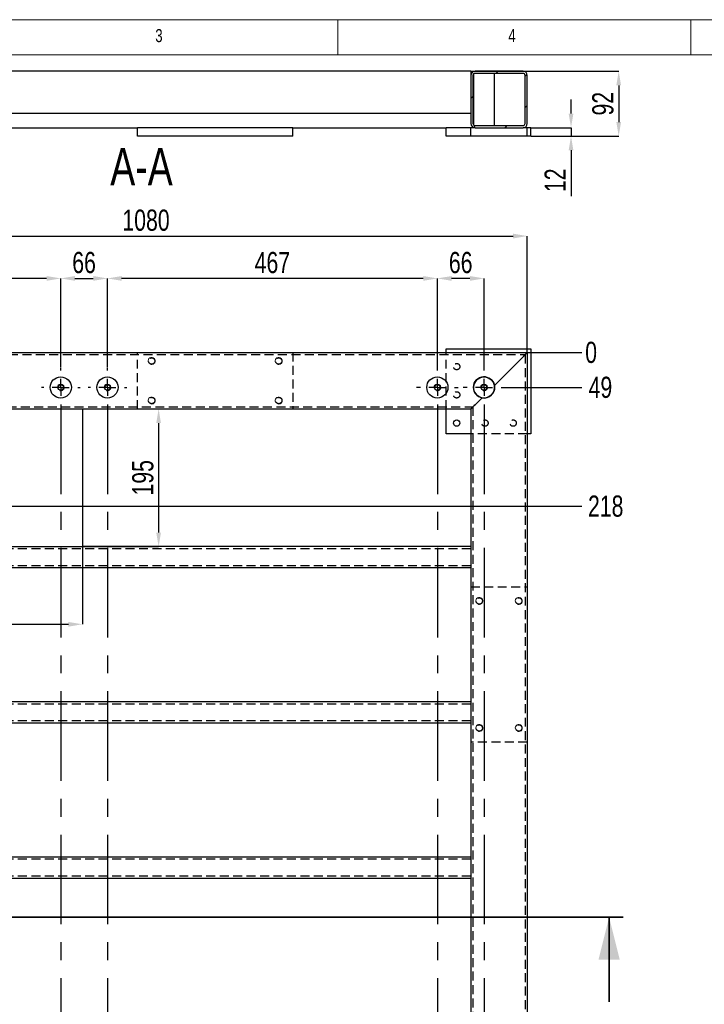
# Model space of a CAD drawing. Header units: millimetres. Extents: x 5 to 589, y 5 to 415.
# Tile 7 of 14: x 102 to 199, y 276 to 415. Entities that reach past the tile are written whole.
import ezdxf

# ---------------------------------------------------------------- set-up
doc = ezdxf.new("R2010")
doc.units = ezdxf.units.MM
doc.header["$PDSIZE"] = -1
doc.linetypes.add('CENTERX2', pattern=[20.32, 12.7, -2.54, 2.54, -2.54])
doc.linetypes.add('HIDDEN', pattern=[1.905, 1.27, -0.635])
for name, color, linetype in [('COTES', 1, 'Continuous'), ('NOTES', 6, 'Continuous'), ('TRAIT-FINS', 9, 'Continuous'), ('TRAIT-MIXTES', 3, 'CENTERX2'), ('TRAIT-TIRET', 2, 'HIDDEN')]:
    doc.layers.add(name, color=color, linetype=linetype)
doc.layers.add('TRAIT-FORT', color=4, linetype='Continuous', lineweight=25)
doc.styles.add('SLDTEXTSTYLE0', font='TXT', dxfattribs={"width": 0.75})
doc.dimstyles.new('SLDDIMSTYLE0', dxfattribs={"dimtxt": 3, "dimasz": 0.333333, "dimexe": 0, "dimexo": 0.0625, "dimgap": 0.75, "dimtad": 0, "dimtih": 1, "dimtoh": 1, "dimdec": 0, "dimlfac": 10, "dimrnd": 1e-09, "dimdsep": 46, "dimtxsty": 'SLDTEXTSTYLE0', "dimblk1": 'ORIGIN', "dimblk2": 'ORIGIN', "dimsah": 1, "dimcen": 0.09, "dimadec": 0, "dimazin": 2, "dimtfac": 1, "dimtdec": 0, "dimtofl": 0, "dimtmove": 0, "dimatfit": 3, "dimldrblk": 'ORIGIN', "dimfxl": 1, "dimfrac": 2, "dimtolj": 1, "dimtzin": 12, "dimarcsym": 0})
doc.dimstyles.new('SLDDIMSTYLE1', dxfattribs={"dimtxt": 3, "dimasz": 2, "dimexe": 0, "dimexo": 0.0625, "dimgap": 0.75, "dimtad": 0, "dimtih": 1, "dimtoh": 1, "dimdec": 0, "dimlfac": 10, "dimrnd": 1e-09, "dimzin": 12, "dimdsep": 46, "dimtxsty": 'SLDTEXTSTYLE0', "dimsah": 1, "dimcen": 0.09, "dimadec": 0, "dimazin": 3, "dimtfac": 1, "dimtdec": 0, "dimtofl": 0, "dimtmove": 0, "dimatfit": 3, "dimfxl": 1, "dimfrac": 2, "dimtolj": 1, "dimtzin": 12, "dimarcsym": 0})
doc.dimstyles.new('SLDDIMSTYLE2', dxfattribs={"dimtxt": 3, "dimasz": 2, "dimexe": 0, "dimexo": 0.0625, "dimgap": 0.75, "dimtad": 1, "dimdec": 0, "dimlfac": 10, "dimrnd": 1e-09, "dimzin": 12, "dimdsep": 46, "dimtxsty": 'SLDTEXTSTYLE0', "dimsah": 1, "dimcen": 0.09, "dimadec": 0, "dimazin": 3, "dimtfac": 1, "dimtdec": 0, "dimtmove": 0, "dimatfit": 0, "dimfxl": 1, "dimfrac": 2, "dimtolj": 1, "dimtzin": 12, "dimarcsym": 0})
doc.dimstyles.new('SLDDIMSTYLE3', dxfattribs={"dimtxt": 3, "dimasz": 2, "dimexe": 0, "dimexo": 0.0625, "dimgap": 0.75, "dimtad": 1, "dimdec": 0, "dimlfac": 10, "dimrnd": 1e-09, "dimzin": 12, "dimdsep": 46, "dimtxsty": 'SLDTEXTSTYLE0', "dimsah": 1, "dimcen": 0.09, "dimadec": 0, "dimazin": 3, "dimtfac": 1, "dimtdec": 0, "dimtofl": 0, "dimtmove": 0, "dimatfit": 3, "dimfxl": 1, "dimfrac": 2, "dimtolj": 1, "dimtzin": 12, "dimarcsym": 0})

# ---------------------------------------------------------------- blocks, each defined once
blk = doc.blocks.new('_D')
at = {"layer": 'COTES', "color": 0, "lineweight": -2, "transparency": 16777216}
blk.add_line((173.92, 367.85), (181.58, 367.85), dxfattribs=at)
at = {"layer": 'Defpoints', "color": 0, "transparency": 16777216}
for p in [(173.85, 367.85), (173.85, 367.85), (181.58, 367.85)]:
    blk.add_point(p, dxfattribs=at)
at = {"layer": 'COTES', "color": 0, "transparency": 16777216, "insert": (182.89, 367.85), "char_height": 3, "attachment_point": 5, "style": 'SLDTEXTSTYLE0'}
blk.add_mtext('\\A1;0', dxfattribs=at)
blk = doc.blocks.new('_ORIGIN')
at = {"color": 0, "linetype": 'ByBlock', "lineweight": -2}
blk.add_line((0, 0), (-1, 0), dxfattribs=at)
blk.add_circle((0, 0), 0.5, dxfattribs=at)
blk = doc.blocks.new('_D_1')
at = {"layer": 'COTES', "color": 0, "lineweight": -2, "transparency": 16777216}
blk.add_line((170.74, 362.9), (181.58, 362.9), dxfattribs=at)
at = {"layer": 'Defpoints', "color": 0, "transparency": 16777216}
for p in [(173.85, 367.85), (170.68, 362.9), (181.58, 362.9)]:
    blk.add_point(p, dxfattribs=at)
at = {"layer": 'COTES', "color": 0, "transparency": 16777216, "insert": (184.21, 362.9), "char_height": 3, "attachment_point": 5, "style": 'SLDTEXTSTYLE0'}
blk.add_mtext('\\A1;49', dxfattribs=at)
blk = doc.blocks.new('_D_2')
at = {"layer": 'COTES', "color": 0, "lineweight": -2, "transparency": 16777216}
blk.add_line((70.58, 346.07), (181.58, 346.07), dxfattribs=at)
at = {"layer": 'Defpoints', "color": 0, "transparency": 16777216}
for p in [(173.85, 367.85), (70.52, 346.07), (181.58, 346.07)]:
    blk.add_point(p, dxfattribs=at)
at = {"layer": 'COTES', "color": 0, "transparency": 16777216, "insert": (184.96, 346.07), "char_height": 3, "attachment_point": 5, "style": 'SLDTEXTSTYLE0'}
blk.add_mtext('\\A1;218', dxfattribs=at)
blk = doc.blocks.new('_D_3')
at = {"layer": 'COTES', "color": 0, "lineweight": -2, "transparency": 16777216}
blk.add_line((73.28, 223.05), (181.58, 223.05), dxfattribs=at)
at = {"layer": 'Defpoints', "color": 0, "transparency": 16777216}
for p in [(173.85, 367.85), (73.22, 223.05), (181.58, 223.05)]:
    blk.add_point(p, dxfattribs=at)
at = {"layer": 'COTES', "color": 0, "transparency": 16777216, "insert": (186.08, 223.05), "char_height": 3, "attachment_point": 5, "style": 'SLDTEXTSTYLE0'}
blk.add_mtext('\\A1;1448', dxfattribs=at)
blk = doc.blocks.new('_D_4')
at = {"layer": 'COTES', "color": 0, "lineweight": -2, "transparency": 16777216}
blk.add_line((73.28, 151.93), (181.58, 151.93), dxfattribs=at)
at = {"layer": 'Defpoints', "color": 0, "transparency": 16777216}
for p in [(173.85, 367.85), (73.22, 151.93), (181.58, 151.93)]:
    blk.add_point(p, dxfattribs=at)
at = {"layer": 'COTES', "color": 0, "transparency": 16777216, "insert": (186.08, 151.93), "char_height": 3, "attachment_point": 5, "style": 'SLDTEXTSTYLE0'}
blk.add_mtext('\\A1;2159', dxfattribs=at)
blk = doc.blocks.new('_D_5')
at = {"layer": 'COTES', "color": 0, "lineweight": -2, "transparency": 16777216}
blk.add_line((73.28, 110.02), (181.58, 110.02), dxfattribs=at)
at = {"layer": 'Defpoints', "color": 0, "transparency": 16777216}
for p in [(173.85, 367.85), (73.22, 110.02), (181.58, 110.02)]:
    blk.add_point(p, dxfattribs=at)
at = {"layer": 'COTES', "color": 0, "transparency": 16777216, "insert": (186.46, 110.02), "char_height": 3, "attachment_point": 5, "style": 'SLDTEXTSTYLE0'}
blk.add_mtext('\\A1;2578', dxfattribs=at)
blk = doc.blocks.new('_D_6')
at = {"layer": 'COTES', "color": 0, "lineweight": -2, "transparency": 16777216}
for p, q in [((170.54, 85.4), (174.48, 85.4)), ((174.48, 85.4), (177.58, 85.66)), ((177.58, 85.66), (181.58, 85.66))]:
    blk.add_line(p, q, dxfattribs=at)
at = {"layer": 'Defpoints', "color": 0, "transparency": 16777216}
for p in [(173.85, 367.85), (170.48, 85.4), (181.58, 85.66)]:
    blk.add_point(p, dxfattribs=at)
at = {"layer": 'COTES', "color": 0, "transparency": 16777216, "insert": (186.46, 85.66), "char_height": 3, "attachment_point": 5, "style": 'SLDTEXTSTYLE0'}
blk.add_mtext('\\A1;2824', dxfattribs=at)
blk = doc.blocks.new('_D_7')
at = {"layer": 'COTES', "color": 0, "lineweight": -2, "transparency": 16777216}
blk.add_line((173.92, 80.85), (181.58, 80.85), dxfattribs=at)
at = {"layer": 'Defpoints', "color": 0, "transparency": 16777216}
for p in [(173.85, 367.85), (173.85, 80.85), (181.58, 80.85)]:
    blk.add_point(p, dxfattribs=at)
at = {"layer": 'COTES', "color": 0, "transparency": 16777216, "insert": (186.27, 80.85), "char_height": 3, "attachment_point": 5, "style": 'SLDTEXTSTYLE0'}
blk.add_mtext('\\A1;2870', dxfattribs=at)
blk = doc.blocks.new('_D_9')
at = {"layer": 'COTES', "color": 0, "lineweight": -2, "transparency": 16777216}
for p, q in [((65.85, 367.91), (65.85, 384.35)), ((67.85, 384.35), (171.85, 384.35)), ((173.85, 367.91), (173.85, 384.35))]:
    blk.add_line(p, q, dxfattribs=at)
at = {"layer": 'COTES', "color": 0, "transparency": 16777216}
for points in [[(67.85, 384.68), (67.85, 384.01), (65.85, 384.35)], [(171.85, 384.68), (171.85, 384.01), (173.85, 384.35)]]:
    blk.add_solid(points, dxfattribs=at)
at = {"layer": 'Defpoints', "color": 0, "transparency": 16777216}
for p in [(173.85, 384.35), (65.85, 367.85), (173.85, 367.85)]:
    blk.add_point(p, dxfattribs=at)
at = {"layer": 'COTES', "color": 0, "transparency": 16777216, "insert": (119.85, 388.1), "char_height": 3, "attachment_point": 2, "style": 'SLDTEXTSTYLE0'}
blk.add_mtext('\\A1;1080', dxfattribs=at)
blk = doc.blocks.new('_D_21')
at = {"layer": 'COTES', "color": 0, "lineweight": -2, "transparency": 16777216}
for p, q in [((53.85, 367.91), (53.85, 378.35)), ((105.78, 378.35), (55.85, 378.35)), ((107.78, 365.71), (107.78, 378.35))]:
    blk.add_line(p, q, dxfattribs=at)
at = {"layer": 'COTES', "color": 0, "transparency": 16777216}
for points in [[(55.85, 378.68), (55.85, 378.01), (53.85, 378.35)], [(105.78, 378.68), (105.78, 378.01), (107.78, 378.35)]]:
    blk.add_solid(points, dxfattribs=at)
at = {"layer": 'Defpoints', "color": 0, "transparency": 16777216}
for p in [(53.85, 378.35), (53.85, 367.85), (107.78, 365.65)]:
    blk.add_point(p, dxfattribs=at)
at = {"layer": 'COTES', "color": 0, "transparency": 16777216, "insert": (80.82, 382.1), "char_height": 3, "attachment_point": 2, "style": 'SLDTEXTSTYLE0'}
blk.add_mtext('\\A1;539', dxfattribs=at)
blk = doc.blocks.new('_D_22')
at = {"layer": 'COTES', "color": 0, "lineweight": -2, "transparency": 16777216}
for p, q in [((107.78, 365.71), (107.78, 378.35)), ((109.78, 378.35), (112.39, 378.35)), ((114.39, 365.71), (114.39, 378.35))]:
    blk.add_line(p, q, dxfattribs=at)
at = {"layer": 'COTES', "color": 0, "transparency": 16777216}
for points in [[(109.78, 378.68), (109.78, 378.01), (107.78, 378.35)], [(112.39, 378.68), (112.39, 378.01), (114.39, 378.35)]]:
    blk.add_solid(points, dxfattribs=at)
at = {"layer": 'Defpoints', "color": 0, "transparency": 16777216}
for p in [(114.39, 378.35), (107.78, 365.65), (114.39, 365.65)]:
    blk.add_point(p, dxfattribs=at)
at = {"layer": 'COTES', "color": 0, "transparency": 16777216, "insert": (111.08, 382.1), "char_height": 3, "attachment_point": 2, "style": 'SLDTEXTSTYLE0'}
blk.add_mtext('\\A1;66', dxfattribs=at)
blk = doc.blocks.new('_D_23')
at = {"layer": 'COTES', "color": 0, "lineweight": -2, "transparency": 16777216}
for p, q in [((114.39, 365.71), (114.39, 378.35)), ((159.12, 378.35), (116.39, 378.35)), ((161.12, 365.91), (161.12, 378.35))]:
    blk.add_line(p, q, dxfattribs=at)
at = {"layer": 'COTES', "color": 0, "transparency": 16777216}
for points in [[(116.39, 378.68), (116.39, 378.01), (114.39, 378.35)], [(159.12, 378.68), (159.12, 378.01), (161.12, 378.35)]]:
    blk.add_solid(points, dxfattribs=at)
at = {"layer": 'Defpoints', "color": 0, "transparency": 16777216}
for p in [(114.39, 378.35), (114.39, 365.65), (161.12, 365.85)]:
    blk.add_point(p, dxfattribs=at)
at = {"layer": 'COTES', "color": 0, "transparency": 16777216, "insert": (137.75, 382.1), "char_height": 3, "attachment_point": 2, "style": 'SLDTEXTSTYLE0'}
blk.add_mtext('\\A1;467', dxfattribs=at)
blk = doc.blocks.new('_D_24')
at = {"layer": 'COTES', "color": 0, "lineweight": -2, "transparency": 16777216}
for p, q in [((161.12, 365.91), (161.12, 378.35)), ((165.73, 378.35), (163.12, 378.35)), ((167.73, 365.91), (167.73, 378.35))]:
    blk.add_line(p, q, dxfattribs=at)
at = {"layer": 'COTES', "color": 0, "transparency": 16777216}
for points in [[(163.12, 378.68), (163.12, 378.01), (161.12, 378.35)], [(165.73, 378.68), (165.73, 378.01), (167.73, 378.35)]]:
    blk.add_solid(points, dxfattribs=at)
at = {"layer": 'Defpoints', "color": 0, "transparency": 16777216}
for p in [(161.12, 378.35), (161.12, 365.85), (167.73, 365.85)]:
    blk.add_point(p, dxfattribs=at)
at = {"layer": 'COTES', "color": 0, "transparency": 16777216, "insert": (164.42, 382.1), "char_height": 3, "attachment_point": 2, "style": 'SLDTEXTSTYLE0'}
blk.add_mtext('\\A1;66', dxfattribs=at)
blk = doc.blocks.new('_D_27')
at = {"layer": 'COTES', "color": 0, "lineweight": -2, "transparency": 16777216}
for p, q in [((110.85, 340.28), (110.85, 329.35)), ((73.85, 337.28), (73.85, 329.35)), ((75.85, 329.35), (108.85, 329.35))]:
    blk.add_line(p, q, dxfattribs=at)
at = {"layer": 'COTES', "color": 0, "transparency": 16777216}
for points in [[(75.85, 329.68), (75.85, 329.01), (73.85, 329.35)], [(108.85, 329.68), (108.85, 329.01), (110.85, 329.35)]]:
    blk.add_solid(points, dxfattribs=at)
at = {"layer": 'Defpoints', "color": 0, "transparency": 16777216}
for p in [(110.85, 340.35), (73.85, 337.35), (110.85, 329.35)]:
    blk.add_point(p, dxfattribs=at)
at = {"layer": 'COTES', "color": 0, "transparency": 16777216, "insert": (95.16, 333.1), "char_height": 3, "attachment_point": 2, "style": 'SLDTEXTSTYLE0'}
blk.add_mtext('\\A1;370', dxfattribs=at)
blk = doc.blocks.new('_D_29')
at = {"layer": 'COTES', "color": 0, "lineweight": -2, "transparency": 16777216}
for p, q in [((110.92, 359.85), (121.64, 359.85)), ((121.64, 357.85), (121.64, 342.35)), ((110.92, 340.35), (121.64, 340.35))]:
    blk.add_line(p, q, dxfattribs=at)
at = {"layer": 'COTES', "color": 0, "transparency": 16777216}
for points in [[(121.3, 357.85), (121.97, 357.85), (121.64, 359.85)], [(121.3, 342.35), (121.97, 342.35), (121.64, 340.35)]]:
    blk.add_solid(points, dxfattribs=at)
at = {"layer": 'Defpoints', "color": 0, "transparency": 16777216}
for p in [(110.85, 359.85), (110.85, 340.35), (121.64, 340.35)]:
    blk.add_point(p, dxfattribs=at)
at = {"layer": 'COTES', "color": 0, "transparency": 16777216, "insert": (117.89, 350.1), "char_height": 3, "attachment_point": 2, "rotation": 90, "style": 'SLDTEXTSTYLE0'}
blk.add_mtext('\\A1;195', dxfattribs=at)
blk = doc.blocks.new('SW_CENTERMARKSYMBOL_0')
at = {"layer": 'TRAIT-MIXTES', "color": 0}
for p, q in [((0, 2.4), (0, 2.75)), ((-2.4, 0), (-2.75, 0)), ((0, 0), (-1.2, 0)), ((0, 0), (0, 1.2)), ((0, 0), (0, -1.2)), ((0, 0), (1.2, 0)), ((2.4, 0), (2.75, 0)), ((0, -2.4), (0, -270.27))]:
    blk.add_line(p, q, dxfattribs=at)
blk = doc.blocks.new('SW_CENTERMARKSYMBOL_1')
at = {"layer": 'TRAIT-MIXTES', "color": 0}
for p, q in [((0, 2.4), (0, 2.75)), ((-2.4, 0), (-2.75, 0)), ((0, 0), (-1.2, 0)), ((0, 0), (0, 1.2)), ((0, 0), (0, -1.2)), ((0, 0), (1.2, 0)), ((2.4, 0), (2.75, 0)), ((0, -2.4), (0, -274.3))]:
    blk.add_line(p, q, dxfattribs=at)
blk = doc.blocks.new('SW_CENTERMARKSYMBOL_2')
at = {"layer": 'TRAIT-MIXTES', "color": 0}
for p, q in [((0, 2.4), (0, 2.95)), ((-2.4, 0), (-2.95, 0)), ((0, 0), (-1.2, 0)), ((0, 0), (0, 1.2)), ((0, 0), (0, -1.2)), ((0, 0), (1.2, 0)), ((2.4, 0), (2.95, 0)), ((0, -2.4), (0, -271.27))]:
    blk.add_line(p, q, dxfattribs=at)
blk = doc.blocks.new('SW_CENTERMARKSYMBOL_3')
at = {"layer": 'TRAIT-MIXTES', "color": 0}
for p, q in [((0, 2.4), (0, 2.95)), ((-2.4, 0), (-2.95, 0)), ((0, 0), (-1.2, 0)), ((0, 0), (0, 1.2)), ((0, 0), (0, -1.2)), ((0, 0), (1.2, 0)), ((2.4, 0), (2.95, 0)), ((0, -2.4), (0, -269.6))]:
    blk.add_line(p, q, dxfattribs=at)
blk = doc.blocks.new('_D_38')
at = {"layer": 'COTES', "color": 0, "lineweight": -2, "transparency": 16777216}
for p, q in [((165.92, 407.7), (186.8, 407.7)), ((186.8, 405.7), (186.8, 400.5)), ((174.42, 398.5), (186.8, 398.5))]:
    blk.add_line(p, q, dxfattribs=at)
at = {"layer": 'COTES', "color": 0, "transparency": 16777216}
for points in [[(186.46, 405.7), (187.13, 405.7), (186.8, 407.7)], [(186.46, 400.5), (187.13, 400.5), (186.8, 398.5)]]:
    blk.add_solid(points, dxfattribs=at)
at = {"layer": 'Defpoints', "color": 0, "transparency": 16777216}
for p in [(165.85, 407.7), (174.35, 398.5), (186.8, 398.5)]:
    blk.add_point(p, dxfattribs=at)
at = {"layer": 'COTES', "color": 0, "transparency": 16777216, "insert": (183.05, 403.1), "char_height": 3, "attachment_point": 2, "rotation": 90, "style": 'SLDTEXTSTYLE0'}
blk.add_mtext('\\A1;92', dxfattribs=at)
blk = doc.blocks.new('_D_39')
at = {"layer": 'COTES', "color": 0, "lineweight": -2, "transparency": 16777216}
for p, q in [((180.05, 401.7), (180.05, 403.7)), ((174.42, 399.7), (180.05, 399.7)), ((180.05, 399.7), (180.05, 398.5)), ((174.42, 398.5), (180.05, 398.5)), ((180.05, 396.5), (180.05, 390))]:
    blk.add_line(p, q, dxfattribs=at)
at = {"layer": 'COTES', "color": 0, "transparency": 16777216}
for points in [[(179.71, 401.7), (180.38, 401.7), (180.05, 399.7)], [(179.71, 396.5), (180.38, 396.5), (180.05, 398.5)]]:
    blk.add_solid(points, dxfattribs=at)
at = {"layer": 'Defpoints', "color": 0, "transparency": 16777216}
for p in [(174.35, 399.7), (180.05, 399.7), (174.35, 398.5)]:
    blk.add_point(p, dxfattribs=at)
at = {"layer": 'COTES', "color": 0, "transparency": 16777216, "insert": (176.3, 392.25), "char_height": 3, "attachment_point": 2, "rotation": 90, "style": 'SLDTEXTSTYLE0'}
blk.add_mtext('\\A1;12', dxfattribs=at)

msp = doc.modelspace()

# ---------------------------------------------------------------- hatches: boundary and pattern name
at = {"layer": 'TRAIT-FINS'}
h = msp.add_hatch(dxfattribs=at)
h.set_pattern_fill('DIN 201 ACIER ET FONTE', color=256, style=0, pattern_type=2)
h.set_pattern_definition([(45, (0, 0), (-13.4704, 13.4704), []), (45, (4.49, 0), (-13.4704, 13.4704), []), (45, (8.98, 0), (-13.4704, 13.4704), []), (45, (13.47, 0), (-13.4704, 13.4704), [])])
edge = h.paths.add_edge_path(flags=0)
edge.add_line((166.45, 399.7), (173.25, 399.7))
edge.add_arc((173.25, 400.3), 0.6, 270, 360)
edge.add_line((173.85, 400.3), (173.85, 407.1))
edge.add_arc((173.25, 407.1), 0.6, 0, 90)
edge.add_line((173.25, 407.7), (166.45, 407.7))
edge.add_arc((166.45, 407.1), 0.6, 90, 180)
edge.add_line((165.85, 407.1), (165.85, 400.3))
edge.add_arc((166.45, 400.3), 0.6, 180, 270)
edge = h.paths.add_edge_path(flags=0)
edge.add_arc((173.25, 400.3), 0.3, 270, 360, ccw=False)
edge.add_line((173.25, 400), (166.45, 400))
edge.add_arc((166.45, 400.3), 0.3, 180, 270, ccw=False)
edge.add_line((166.15, 400.3), (166.15, 407.1))
edge.add_arc((166.45, 407.1), 0.3, 90, 180, ccw=False)
edge.add_line((166.45, 407.4), (173.25, 407.4))
edge.add_arc((173.25, 407.1), 0.3, 0, 90, ccw=False)
edge.add_line((173.55, 407.1), (173.55, 400.3))

# ---------------------------------------------------------------- linework, layer by layer
at = {"lineweight": 18}
for p, q in [((589, 415), (5, 415)), ((147, 410), (147, 415)), ((197, 415), (197, 410)), ((584, 410), (10, 410))]:
    msp.add_line(p, q, dxfattribs=at)
at = {"lineweight": 35}
for p, q in [((187.44, 287.85), (41.65, 287.85)), ((185.44, 275.85), (185.44, 287.85))]:
    msp.add_line(p, q, dxfattribs=at)
msp.add_solid([(185.44, 287.85), (183.94, 281.85), (186.94, 281.85)], dxfattribs=at)
at = {"layer": 'TRAIT-FINS', "lineweight": 18}
for centre, radius in [((120.65, 366.65), 0.5), ((138.65, 366.65), 0.5), ((107.78, 362.9), 0.476), ((114.39, 362.9), 0.476), ((161.12, 362.9), 0.476), ((167.73, 362.9), 0.476), ((120.65, 361.05), 0.5), ((138.65, 361.05), 0.5), ((167.05, 332.65), 0.5), ((172.65, 332.65), 0.5), ((167.05, 314.65), 0.5), ((172.65, 314.65), 0.5)]:
    msp.add_arc(centre, radius, 255, 195, dxfattribs=at)
at = {"layer": 'TRAIT-FORT', "lineweight": 25}
for p, q in [((165.85, 407.7), (73.85, 407.7)), ((165.85, 407.7), (166.45, 407.7)), ((165.85, 407.7), (165.85, 407.1)), ((173.25, 407.7), (166.45, 407.7)), ((173.25, 407.4), (166.45, 407.4)), ((169.23, 400), (169.23, 407.4)), ((165.85, 407.1), (165.85, 400.3)), ((166.15, 407.1), (166.15, 400.3)), ((166.23, 407.29), (166.23, 400.1)), ((173.55, 400.3), (173.55, 407.1)), ((173.85, 400.3), (173.85, 407.1)), ((165.85, 401.7), (73.85, 401.7)), ((73.35, 399.7), (118.65, 399.7)), ((118.65, 398.5), (118.65, 399.7)), ((140.65, 399.7), (118.65, 399.7)), ((140.65, 398.5), (140.65, 399.7)), ((140.65, 399.7), (162.35, 399.7)), ((162.35, 398.5), (162.35, 399.7)), ((165.85, 399.7), (162.35, 399.7)), ((165.85, 398.5), (165.85, 399.7)), ((166.45, 399.7), (165.85, 399.7)), ((166.45, 400), (173.25, 400)), ((166.45, 399.7), (173.25, 399.7)), ((173.85, 399.7), (173.25, 399.7)), ((174.35, 399.7), (173.85, 399.7)), ((173.85, 398.5), (173.85, 399.7)), ((174.35, 398.5), (174.35, 399.7)), ((140.65, 398.5), (118.65, 398.5)), ((165.85, 398.5), (162.35, 398.5)), ((173.85, 398.5), (165.85, 398.5)), ((174.35, 398.5), (173.85, 398.5)), ((162.35, 367.85), (162.35, 368.35)), ((162.35, 368.35), (174.35, 368.35)), ((174.35, 368.35), (174.35, 356.35)), ((65.85, 367.85), (173.85, 367.85)), ((173.25, 367.25), (169.2, 363.19)), ((173.85, 367.85), (173.85, 80.85)), ((167.44, 361.43), (166.45, 360.45)), ((73.85, 359.85), (110.85, 359.85)), ((110.85, 359.85), (165.85, 359.85)), ((110.85, 359.85), (110.85, 340.35)), ((162.35, 356.35), (162.35, 359.85)), ((165.85, 359.85), (165.85, 340.35)), ((165.85, 356.35), (162.35, 356.35)), ((174.35, 356.35), (173.85, 356.35)), ((73.85, 340.35), (110.85, 340.35)), ((165.85, 340.35), (110.85, 340.35)), ((165.85, 340.35), (165.85, 339.75)), ((165.85, 339.75), (165.85, 337.95)), ((165.85, 337.95), (165.85, 337.35)), ((165.85, 337.35), (73.85, 337.35)), ((165.85, 337.35), (165.85, 318.35)), ((165.85, 318.35), (73.85, 318.35)), ((165.85, 318.35), (165.85, 317.75)), ((165.85, 317.75), (165.85, 315.95)), ((165.85, 315.35), (73.85, 315.35)), ((165.85, 315.95), (165.85, 315.35)), ((165.85, 315.35), (165.85, 296.35)), ((165.85, 296.35), (73.85, 296.35)), ((165.85, 296.35), (165.85, 295.75)), ((165.85, 295.75), (165.85, 293.95)), ((165.85, 293.35), (73.85, 293.35)), ((165.85, 293.95), (165.85, 293.35)), ((165.85, 293.35), (165.85, 274.35))]:
    msp.add_line(p, q, dxfattribs=at)
at = {"layer": 'TRAIT-FORT', "lineweight": 25, "flags": 128}
for points in [[(173.25, 367.25), (173.36, 367.35), (173.46, 367.45), (173.55, 367.55), (173.64, 367.63), (173.71, 367.71), (173.77, 367.77), (173.82, 367.81), (173.85, 367.84), (173.85, 367.85)], [(166.45, 360.45), (166.35, 360.34), (166.25, 360.24), (166.15, 360.15), (166.07, 360.06), (165.99, 359.99), (165.94, 359.93), (165.89, 359.88), (165.86, 359.86), (165.85, 359.85)], [(165.85, 359.85), (165.86, 359.86), (165.89, 359.88), (165.94, 359.93), (165.99, 359.99), (166.07, 360.06), (166.15, 360.15), (166.25, 360.24), (166.35, 360.34), (166.45, 360.45)]]:
    msp.add_lwpolyline(points, dxfattribs=at)
at = {"layer": 'TRAIT-FORT', "lineweight": 25}
for centre, radius in [((107.78, 362.9), 1.5), ((114.39, 362.9), 1.5), ((161.12, 362.9), 1.5), ((167.73, 362.9), 1.5), ((107.78, 362.9), 0.397), ((114.39, 362.9), 0.397), ((161.12, 362.9), 0.397), ((167.73, 362.9), 0.397), ((163.85, 357.85), 0.45)]:
    msp.add_circle(centre, radius, dxfattribs=at)
for centre, radius, start, end in [((166.45, 407.1), 0.6, 90, 180), ((166.45, 407.1), 0.3, 90, 180), ((173.25, 407.1), 0.6, 360, 90), ((173.25, 407.1), 0.3, 360, 90), ((166.45, 400.3), 0.6, 180, 270), ((166.45, 400.3), 0.3, 180, 270), ((173.25, 400.3), 0.6, 270, 0), ((173.25, 400.3), 0.3, 270, 0), ((126.05, 415.04), 67.17, 314.6472, 315.371), ((167.73, 362.9), 1.5, 11.147, 258.853), ((167.73, 362.9), 1.5, 258.853, 11.147)]:
    msp.add_arc(centre, radius, start, end, dxfattribs=at)
at = {"layer": 'TRAIT-TIRET'}
for p, q in [((66.15, 367.55), (173.55, 367.55)), ((118.65, 359.85), (118.65, 367.85)), ((140.65, 367.85), (140.65, 359.85)), ((162.35, 359.85), (162.35, 367.85)), ((173.55, 367.55), (173.55, 81.15)), ((73.55, 360.15), (166.15, 360.15)), ((166.15, 360.15), (166.15, 88.55)), ((173.85, 356.35), (165.85, 356.35)), ((165.85, 340.05), (73.85, 340.05)), ((165.85, 337.65), (73.85, 337.65)), ((165.85, 334.65), (173.85, 334.65)), ((165.85, 318.05), (73.85, 318.05)), ((165.85, 315.65), (73.85, 315.65)), ((173.85, 312.65), (165.85, 312.65)), ((165.85, 296.05), (73.85, 296.05)), ((165.85, 293.65), (73.85, 293.65))]:
    msp.add_line(p, q, dxfattribs=at)
for centre in [(120.65, 366.65), (138.65, 366.65), (163.85, 365.85), (120.65, 361.05), (138.65, 361.05), (163.85, 361.85), (167.85, 357.85), (171.85, 357.85), (167.05, 332.65), (172.65, 332.65), (167.05, 314.65), (172.65, 314.65)]:
    msp.add_circle(centre, 0.45, dxfattribs=at)

# ---------------------------------------------------------------- block references
at = {"layer": 'TRAIT-MIXTES'}
for name, p in [('SW_CENTERMARKSYMBOL_0', (107.78, 362.9)), ('SW_CENTERMARKSYMBOL_1', (114.39, 362.9)), ('SW_CENTERMARKSYMBOL_2', (161.12, 362.9)), ('SW_CENTERMARKSYMBOL_3', (167.73, 362.9))]:
    msp.add_blockref(name, p, dxfattribs=at)

# ---------------------------------------------------------------- texts
at = {"layer": 'NOTES', "style": 'SLDTEXTSTYLE0'}
for s, insert, char_height, attachment_point in [('3', (121.17, 413.67), 1.85, 1), ('4', (171.17, 413.67), 1.85, 1), ('A-A', (119.21, 396.83), 5.292, 2)]:
    msp.add_mtext(s, dxfattribs=dict(at, insert=insert, char_height=char_height, attachment_point=attachment_point))

# ---------------------------------------------------------------- dimensions: what is measured, and where the dimension line sits
at = {"layer": 'COTES'}
for base, p1, p2, dimstyle, picture, middle in [((186.8, 398.5), (165.85, 407.7), (174.35, 398.5), 'SLDDIMSTYLE3', '_D_38', (186.8, 403.1)), ((180.05, 399.7), (174.35, 398.5), (174.35, 399.7), 'SLDDIMSTYLE2', '_D_39', (180.05, 392.25)), ((121.64, 340.35), (110.85, 359.85), (110.85, 340.35), 'SLDDIMSTYLE3', '_D_29', (121.64, 350.1))]:
    dim = msp.add_linear_dim(base=base, p1=p1, p2=p2, angle=90, dimstyle=dimstyle, dxfattribs=at)
    dim.commit()
    dim.dimension.update_dxf_attribs({"geometry": picture, "text_midpoint": middle, "dimtype": 160})
for base, p1, p2, dimstyle, picture, middle in [((173.85, 384.35), (65.85, 367.85), (173.85, 367.85), 'SLDDIMSTYLE3', '_D_9', (119.85, 384.35)), ((53.85, 378.35), (107.78, 365.65), (53.85, 367.85), 'SLDDIMSTYLE3', '_D_21', (80.82, 378.35)), ((114.39, 378.35), (107.78, 365.65), (114.39, 365.65), 'SLDDIMSTYLE2', '_D_22', (111.08, 378.35)), ((114.39, 378.35), (161.12, 365.85), (114.39, 365.65), 'SLDDIMSTYLE3', '_D_23', (137.75, 378.35)), ((161.12, 378.35), (167.73, 365.85), (161.12, 365.85), 'SLDDIMSTYLE2', '_D_24', (164.42, 378.35)), ((110.85, 329.35), (73.85, 337.35), (110.85, 340.35), 'SLDDIMSTYLE3', '_D_27', (95.16, 329.35))]:
    dim = msp.add_linear_dim(base=base, p1=p1, p2=p2, dimstyle=dimstyle, dxfattribs=at)
    dim.commit()
    dim.dimension.update_dxf_attribs({"geometry": picture, "text_midpoint": middle, "dimtype": 160})
for feature_location, offset, origin, dimstyle, picture, middle in [((173.85455762, 367.84617758), (7.72683607, 0), (173.85455762, 367.84617758), 'SLDDIMSTYLE0', '_D', (182.89389369, 367.84617758)), ((70.52, 346.07), (111.06, 0), (173.85, 367.85), 'SLDDIMSTYLE1', '_D_2', (184.96, 346.07)), ((73.22, 223.05), (108.36, 0), (173.85, 367.85), 'SLDDIMSTYLE1', '_D_3', (186.08, 223.05)), ((73.22, 151.93), (108.36, 0), (173.85, 367.85), 'SLDDIMSTYLE1', '_D_4', (186.08, 151.93)), ((73.22, 110.02), (108.36, 0), (173.85, 367.85), 'SLDDIMSTYLE1', '_D_5', (186.46, 110.02)), ((170.4755, 85.4039), (11.1059, 0.2524), (173.8546, 367.8462), 'SLDDIMSTYLE1', '_D_6', (186.4564, 85.6563)), ((170.6755, 362.8989), (10.9059, 0), (173.8546, 367.8462), 'SLDDIMSTYLE1', '_D_1', (184.2064, 362.8989)), ((173.85, 80.85), (7.73, 0), (173.85, 367.85), 'SLDDIMSTYLE1', '_D_7', (186.27, 80.85))]:
    dim = msp.add_ordinate_dim(feature_location=feature_location, offset=offset, dtype=0, origin=origin, dimstyle=dimstyle, dxfattribs=at)
    dim.commit()
    dim.dimension.update_dxf_attribs({"geometry": picture, "text_midpoint": middle})

doc.saveas('drawing.dxf')
